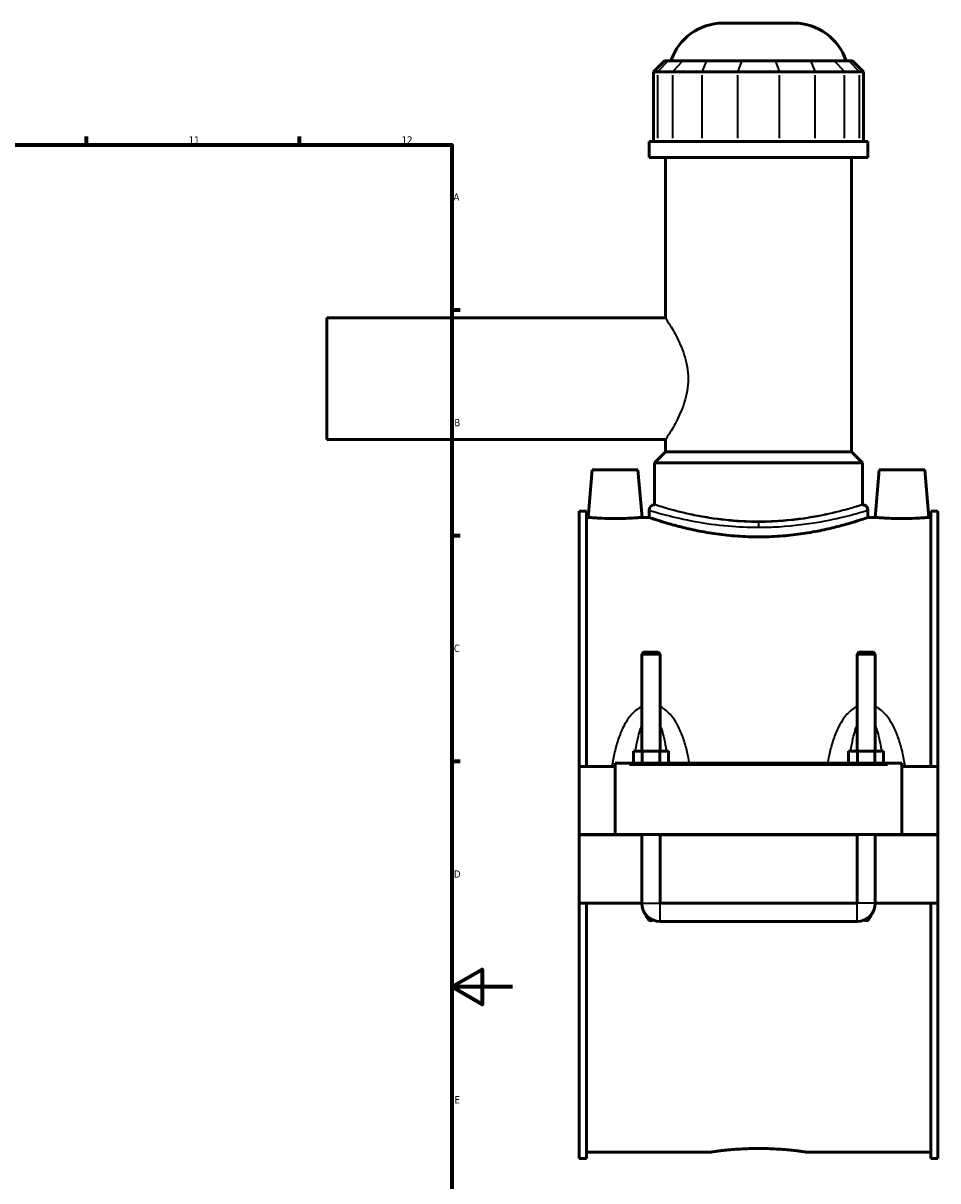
# Model space of a CAD drawing. Header units: millimetres. Extents: x -260 to 981, y -122 to 1184.
# Tile 7 of 8: x 680 to 981, y 233 to 614. Entities that reach past the tile are written whole.
import ezdxf

# ---------------------------------------------------------------- set-up
doc = ezdxf.new("R2010")
doc.units = ezdxf.units.MM
for name, color, linetype, lineweight in [('Border (ANSI)', 7, 'Continuous', 70), ('Visible (ANSI)', 7, 'Continuous', 50), ('Visible Narrow (ANSI)', 7, 'Continuous', 35)]:
    doc.layers.add(name, color=color, linetype=linetype, lineweight=lineweight)
doc.styles.add('Note Text (ANSI)', font='tahoma.ttf')

# ---------------------------------------------------------------- blocks, each defined once
blk = doc.blocks.new('Borders Default Border')
at = {"layer": 'Border (ANSI)'}
for p, q in [((700.83, 574), (700.83, 576.8)), ((770.92, 574), (770.92, 576.8)), ((821, 519.75), (823.8, 519.75)), ((821, 445.5), (823.8, 445.5)), ((821, 371.25), (823.8, 371.25))]:
    blk.add_line(p, q, dxfattribs=at)
at = {"layer": 'Border (ANSI)', "flags": 128}
for points in [[(20, 20), (20, 574), (821, 574), (821, 20), (20, 20)], [(841, 297), (821, 297), (831, 302.77), (831, 291.23), (821, 297)]]:
    blk.add_lwpolyline(points, dxfattribs=at)
at = {"layer": 'Border (ANSI)', "color": 5, "true_color": 0x0000ff, "char_height": 2.4, "attachment_point": 7, "style": 'Note Text (ANSI)'}
for s, insert in [('11', (734.43, 574.4)), ('12', (804.52, 574.4)), ('A', (821.58, 555.68)), ('B', (821.87, 481.43)), ('C', (821.71, 407.13)), ('D', (821.72, 332.93)), ('E', (821.91, 258.68))]:
    blk.add_mtext(s, dxfattribs=dict(at, insert=insert))

msp = doc.modelspace()

# ---------------------------------------------------------------- linework, layer by layer
at = {"layer": 'Visible (ANSI)'}
for p, q in [((910.25, 614.05), (933.64, 614.05)), ((891.03, 601.66), (887.43, 598.06)), ((888.8, 598.06), (887.43, 598.06)), ((887.43, 598.06), (887.43, 575.11)), ((888.8, 598.06), (893.64, 598.06)), ((891.03, 601.66), (892.13, 601.66)), ((896.96, 601.66), (892.13, 601.66)), ((903.38, 598.06), (893.64, 598.06)), ((896.96, 601.66), (904.76, 601.66)), ((903.38, 598.06), (915.06, 598.06)), ((916.44, 601.66), (904.76, 601.66)), ((928.84, 598.06), (915.06, 598.06)), ((916.44, 601.66), (927.46, 601.66)), ((939.14, 601.66), (927.46, 601.66)), ((928.84, 598.06), (940.52, 598.06)), ((939.14, 601.66), (946.93, 601.66)), ((950.26, 598.06), (940.52, 598.06)), ((951.77, 601.66), (946.93, 601.66)), ((950.26, 598.06), (955.09, 598.06)), ((951.77, 601.66), (952.86, 601.66)), ((952.86, 601.66), (956.46, 598.06)), ((956.46, 598.06), (955.09, 598.06)), ((956.46, 598.06), (956.46, 575.11)), ((957.95, 575.11), (885.95, 575.11)), ((885.95, 569.8), (885.95, 575.11)), ((957.95, 569.8), (957.95, 575.11)), ((957.95, 569.8), (885.95, 569.8)), ((891.35, 517.05), (891.35, 569.8)), ((952.55, 473.05), (952.55, 569.8)), ((779.95, 517.05), (779.95, 477.05)), ((891.35, 517.05), (779.95, 517.05)), ((891.35, 477.05), (779.95, 477.05)), ((891.35, 473.05), (891.35, 477.05)), ((891.35, 473.05), (887.75, 469.45)), ((952.55, 473.05), (891.35, 473.05)), ((952.55, 473.05), (956.15, 469.45)), ((956.15, 469.45), (887.75, 469.45)), ((887.75, 455.62), (887.75, 469.45)), ((956.15, 455.62), (956.15, 469.45)), ((867.25, 467.05), (865.88, 451.45)), ((882.25, 467.05), (867.25, 467.05)), ((882.25, 467.05), (883.61, 451.45)), ((961.65, 467.05), (960.28, 451.45)), ((961.65, 467.05), (976.65, 467.05)), ((976.65, 467.05), (978.01, 451.45)), ((862.95, 453.53), (862.95, 369.55)), ((862.95, 453.53), (865.31, 453.53)), ((865.31, 369.55), (865.31, 453.53)), ((885.95, 453.82), (885.95, 451.45)), ((957.95, 453.82), (957.95, 451.45)), ((978.59, 369.55), (978.59, 453.53)), ((978.59, 453.53), (980.95, 453.53)), ((980.95, 453.53), (980.95, 369.55)), ((865.88, 451.45), (865.31, 451.45)), ((885.95, 451.45), (883.61, 451.45)), ((960.28, 451.45), (957.95, 451.45)), ((978.59, 451.45), (978.01, 451.45)), ((884.15, 407.1), (883.55, 406.5)), ((889.55, 406.5), (883.55, 406.5)), ((883.55, 406.5), (883.55, 374.55)), ((884.15, 407.1), (888.95, 407.1)), ((888.95, 407.1), (889.55, 406.5)), ((889.55, 406.5), (889.55, 374.55)), ((954.95, 407.1), (954.35, 406.5)), ((960.35, 406.5), (954.35, 406.5)), ((954.35, 374.55), (954.35, 406.5)), ((954.95, 407.1), (959.75, 407.1)), ((959.75, 407.1), (960.35, 406.5)), ((960.35, 374.55), (960.35, 406.5)), ((880.77, 370.55), (880.77, 374.55)), ((880.77, 374.55), (883.66, 374.55)), ((883.66, 370.55), (883.66, 374.55)), ((883.66, 374.55), (889.43, 374.55)), ((889.43, 370.55), (889.43, 374.55)), ((889.43, 374.55), (892.32, 374.55)), ((892.32, 370.55), (892.32, 374.55)), ((951.57, 370.55), (951.57, 374.55)), ((951.57, 374.55), (954.46, 374.55)), ((954.46, 370.55), (954.46, 374.55)), ((954.46, 374.55), (960.23, 374.55)), ((960.23, 370.55), (960.23, 374.55)), ((960.23, 374.55), (963.12, 374.55)), ((963.12, 370.55), (963.12, 374.55)), ((874.75, 369.55), (862.95, 369.55)), ((862.95, 347.1), (862.95, 369.55)), ((874.75, 370.05), (874.75, 370.55)), ((969.15, 370.55), (874.75, 370.55)), ((874.75, 347.1), (874.75, 370.05)), ((969.15, 370.55), (969.15, 370.05)), ((969.15, 370.05), (969.15, 347.1)), ((980.95, 369.55), (969.15, 369.55)), ((980.95, 369.55), (980.95, 347.1)), ((862.95, 347.1), (874.75, 347.1)), ((862.95, 324.55), (862.95, 347)), ((883.55, 347), (862.95, 347)), ((969.15, 347.1), (874.75, 347.1)), ((883.55, 347.1), (883.55, 347)), ((883.55, 324.55), (883.55, 347)), ((889.55, 347.1), (889.55, 347)), ((954.35, 347), (889.55, 347)), ((889.55, 347), (889.55, 324.55)), ((954.35, 347), (954.35, 347.1)), ((954.35, 324.55), (954.35, 347)), ((960.35, 347), (960.35, 347.1)), ((980.95, 347), (960.35, 347)), ((960.35, 347), (960.35, 324.55)), ((969.15, 347.1), (980.95, 347.1)), ((980.95, 347), (980.95, 324.55)), ((883.55, 324.55), (862.95, 324.55)), ((862.95, 324.55), (862.95, 240.56)), ((865.31, 240.56), (865.31, 324.55)), ((954.35, 324.55), (889.55, 324.55)), ((980.95, 324.55), (960.35, 324.55)), ((978.59, 240.56), (978.59, 324.55)), ((980.95, 324.55), (980.95, 240.56)), ((889.55, 318.55), (954.35, 318.55)), ((862.95, 240.56), (865.31, 240.56)), ((906.27, 242.65), (865.31, 242.65)), ((978.59, 242.65), (937.63, 242.65)), ((978.59, 240.56), (980.95, 240.56))]:
    msp.add_line(p, q, dxfattribs=at)
for centre, radius, start, end in [((910.25, 596.05), 18, 90, 161.8403), ((933.64, 596.05), 18, 18.1597, 90), ((887.75, 453.82), 1.8, 90, 180), ((956.15, 453.82), 1.8, 0, 90), ((889.55, 324.55), 6, 180, 270), ((954.35, 324.55), 6, 270, 0)]:
    msp.add_arc(centre, radius, start, end, dxfattribs=at)
for points, knots in [([(874.75, 451.07), (873.63, 451.07), (872.44, 451.09), (870.26, 451.16), (869.26, 451.21), (867.69, 451.3), (867.01, 451.36), (866.1, 451.43), (865.88, 451.45), (865.88, 451.45)], [2.677815, 2.677815, 2.677815, 2.677815, 3.012686, 3.012686, 3.347556, 3.347556, 3.682139, 3.682139, 4.016722, 4.016722, 4.016722, 4.016722]), ([(883.61, 451.45), (883.61, 451.45), (883.39, 451.43), (882.49, 451.36), (881.81, 451.3), (880.24, 451.21), (879.24, 451.16), (877.05, 451.09), (875.86, 451.07), (874.75, 451.07)], [6.694537, 6.694537, 6.694537, 6.694537, 7.029121, 7.029121, 7.363704, 7.363704, 7.698574, 7.698574, 8.033445, 8.033445, 8.033445, 8.033445]), ([(921.95, 445.04), (919.67, 445.04), (917.31, 445.12), (912.65, 445.46), (910.33, 445.7), (905.91, 446.32), (903.79, 446.69), (899.87, 447.48), (898.08, 447.9), (894.9, 448.69), (893.41, 449.11), (890.78, 449.87), (889.63, 450.23), (887.79, 450.82), (887.09, 451.06), (886.17, 451.37), (885.95, 451.45), (885.95, 451.45)], [0, 0, 0, 0, 0.684338, 0.684338, 1.368676, 1.368676, 2.053014, 2.053014, 2.737353, 2.737353, 3.421324, 3.421324, 4.105296, 4.105296, 4.789268, 4.789268, 5.47324, 5.47324, 5.47324, 5.47324]), ([(957.95, 451.45), (957.95, 451.45), (957.73, 451.37), (956.81, 451.06), (956.11, 450.82), (954.26, 450.23), (953.12, 449.87), (950.48, 449.11), (948.99, 448.69), (945.82, 447.9), (944.02, 447.48), (940.11, 446.69), (937.99, 446.32), (933.56, 445.7), (931.25, 445.46), (926.58, 445.12), (924.23, 445.04), (921.95, 445.04)], [16.419719, 16.419719, 16.419719, 16.419719, 17.103691, 17.103691, 17.787663, 17.787663, 18.471634, 18.471634, 19.155606, 19.155606, 19.839944, 19.839944, 20.524282, 20.524282, 21.208621, 21.208621, 21.892959, 21.892959, 21.892959, 21.892959]), ([(969.15, 451.07), (968.03, 451.07), (966.84, 451.09), (964.66, 451.16), (963.66, 451.21), (962.09, 451.3), (961.41, 451.36), (960.5, 451.43), (960.28, 451.45), (960.28, 451.45)], [0, 0, 0, 0, 0.334871, 0.334871, 0.669741, 0.669741, 1.004324, 1.004324, 1.338907, 1.338907, 1.338907, 1.338907]), ([(978.01, 451.45), (978.01, 451.45), (977.79, 451.43), (976.89, 451.36), (976.21, 451.3), (974.64, 451.21), (973.64, 451.16), (971.45, 451.09), (970.26, 451.07), (969.15, 451.07)], [4.016722, 4.016722, 4.016722, 4.016722, 4.351306, 4.351306, 4.685889, 4.685889, 5.020759, 5.020759, 5.35563, 5.35563, 5.35563, 5.35563]), ([(887.19, 319.03), (887.15, 318.99), (887.1, 318.96), (886.98, 318.88), (886.89, 318.84), (886.72, 318.79), (886.64, 318.78), (886.46, 318.78), (886.37, 318.79), (886.2, 318.84), (886.12, 318.88), (885.89, 319.03), (885.75, 319.16), (885.29, 319.69), (885.05, 320.2), (884.83, 320.78), (884.81, 320.84), (884.79, 320.9)], [1.5355109, 1.5355109, 1.5355109, 1.5355109, 1.5516979, 1.5516979, 1.5781609, 1.5781609, 1.604624, 1.604624, 1.6310871, 1.6310871, 1.6575502, 1.6575502, 1.7104764, 1.7104764, 1.8727299, 1.8727299, 1.8895897, 1.8895897, 1.8895897, 1.8895897]), ([(959.11, 320.9), (959.09, 320.84), (959.07, 320.78), (958.85, 320.2), (958.61, 319.69), (958.15, 319.16), (958.01, 319.03), (957.78, 318.88), (957.69, 318.84), (957.52, 318.79), (957.44, 318.78), (957.26, 318.78), (957.17, 318.79), (957, 318.84), (956.92, 318.88), (956.79, 318.96), (956.75, 318.99), (956.7, 319.03)], [1.3196584, 1.3196584, 1.3196584, 1.3196584, 1.3365181, 1.3365181, 1.4987717, 1.4987717, 1.5516979, 1.5516979, 1.5781609, 1.5781609, 1.604624, 1.604624, 1.6310871, 1.6310871, 1.6575502, 1.6575502, 1.6737372, 1.6737372, 1.6737372, 1.6737372]), ([(906.27, 242.65), (906.27, 242.65), (906.36, 242.66), (906.76, 242.72), (907.06, 242.76), (907.86, 242.87), (908.36, 242.94), (909.51, 243.09), (910.17, 243.16), (911.56, 243.31), (912.34, 243.39), (914.05, 243.53), (914.98, 243.6), (916.91, 243.71), (917.92, 243.76), (919.94, 243.82), (920.96, 243.83), (921.95, 243.83)], [7.099288, 7.099288, 7.099288, 7.099288, 7.395089, 7.395089, 7.69089, 7.69089, 7.986691, 7.986691, 8.282492, 8.282492, 8.578298, 8.578298, 8.874104, 8.874104, 9.169911, 9.169911, 9.465717, 9.465717, 9.465717, 9.465717]), ([(921.95, 243.83), (922.93, 243.83), (923.95, 243.82), (925.98, 243.76), (926.99, 243.71), (928.92, 243.6), (929.84, 243.53), (931.55, 243.39), (932.34, 243.31), (933.73, 243.16), (934.38, 243.09), (935.53, 242.94), (936.03, 242.87), (936.83, 242.76), (937.14, 242.72), (937.53, 242.66), (937.63, 242.65), (937.63, 242.65)], [0, 0, 0, 0, 0.295806, 0.295806, 0.591612, 0.591612, 0.887419, 0.887419, 1.183225, 1.183225, 1.479026, 1.479026, 1.774827, 1.774827, 2.070628, 2.070628, 2.366429, 2.366429, 2.366429, 2.366429])]:
    msp.add_open_spline(points, degree=3, knots=knots, dxfattribs=at)
at = {"layer": 'Visible Narrow (ANSI)'}
for p, q in [((891.96, 601.48), (888.97, 598.24)), ((896.8, 601.48), (893.81, 598.24)), ((904.69, 601.48), (903.45, 598.24)), ((916.37, 601.48), (915.13, 598.24)), ((927.53, 601.48), (928.77, 598.24)), ((939.21, 601.48), (940.45, 598.24)), ((947.1, 601.48), (950.09, 598.24)), ((951.93, 601.48), (954.93, 598.24)), ((888.8, 576.25), (888.8, 596.91)), ((893.64, 596.91), (893.64, 576.25)), ((903.38, 576.25), (903.38, 596.91)), ((915.06, 596.91), (915.06, 576.25)), ((928.84, 576.25), (928.84, 596.91)), ((940.52, 596.91), (940.52, 576.25)), ((950.26, 576.25), (950.26, 596.91)), ((955.09, 596.91), (955.09, 576.25)), ((921.95, 449.86), (921.95, 448.31)), ((879.47, 370.05), (964.43, 370.05)), ((883.58, 324.55), (889.51, 324.55)), ((889.55, 318.58), (889.55, 324.51)), ((954.35, 318.58), (954.35, 324.51)), ((960.31, 324.55), (954.38, 324.55))]:
    msp.add_line(p, q, dxfattribs=at)
for points, knots in [([(891.35, 517.05), (891.35, 517.05), (891.43, 516.92), (891.77, 516.39), (892.03, 515.99), (892.67, 514.96), (893.06, 514.32), (893.91, 512.87), (894.36, 512.05), (895.27, 510.32), (895.75, 509.34), (896.68, 507.2), (897.13, 506.04), (897.91, 503.59), (898.23, 502.31), (898.67, 499.69), (898.79, 498.36), (898.79, 497.05)], [9.397148, 9.397148, 9.397148, 9.397148, 9.786744, 9.786744, 10.176339, 10.176339, 10.565934, 10.565934, 10.955529, 10.955529, 11.34903, 11.34903, 11.74253, 11.74253, 12.136031, 12.136031, 12.529531, 12.529531, 12.529531, 12.529531]), ([(898.79, 497.05), (898.79, 495.73), (898.67, 494.4), (898.23, 491.78), (897.91, 490.5), (897.13, 488.06), (896.68, 486.9), (895.75, 484.76), (895.27, 483.77), (894.36, 482.04), (893.91, 481.23), (893.06, 479.77), (892.67, 479.13), (892.03, 478.1), (891.77, 477.7), (891.43, 477.17), (891.35, 477.05), (891.35, 477.05)], [0, 0, 0, 0, 0.393501, 0.393501, 0.787001, 0.787001, 1.180502, 1.180502, 1.574002, 1.574002, 1.963597, 1.963597, 2.353192, 2.353192, 2.742788, 2.742788, 3.132383, 3.132383, 3.132383, 3.132383]), ([(885.95, 453.82), (885.95, 453.82), (886.13, 453.77), (887.31, 453.41), (889.13, 452.86), (894.24, 451.54), (897.42, 450.79), (904.41, 449.51), (908.11, 448.98), (915.24, 448.35), (918.59, 448.2), (921.95, 448.2)], [-16.407996, -16.407996, -16.407996, -16.407996, -15.814404, -15.814404, -14.404517, -14.404517, -13.084833, -13.084833, -11.905304, -11.905304, -10.938662, -10.938662, -10.938662, -10.938662]), ([(921.95, 449.9), (918.76, 449.9), (915.58, 450.06), (908.8, 450.7), (905.28, 451.24), (898.65, 452.54), (895.63, 453.3), (890.77, 454.65), (889.04, 455.21), (887.92, 455.57), (887.75, 455.62), (887.75, 455.62)], [10.938662, 10.938662, 10.938662, 10.938662, 11.905304, 11.905304, 13.084833, 13.084833, 14.404517, 14.404517, 15.814404, 15.814404, 16.407996, 16.407996, 16.407996, 16.407996]), ([(956.15, 455.62), (956.15, 455.62), (955.94, 455.56), (955.07, 455.29), (954.4, 455.08), (952.65, 454.57), (951.57, 454.26), (949.06, 453.6), (947.64, 453.24), (944.62, 452.55), (942.91, 452.19), (939.19, 451.51), (937.18, 451.19), (932.97, 450.66), (930.77, 450.45), (926.34, 450.17), (924.11, 450.1), (921.95, 450.1), (919.78, 450.1), (917.55, 450.17), (913.12, 450.45), (910.92, 450.66), (906.72, 451.19), (904.7, 451.51), (900.98, 452.19), (899.27, 452.55), (896.26, 453.24), (894.84, 453.6), (892.33, 454.26), (891.24, 454.57), (889.49, 455.08), (888.83, 455.29), (887.96, 455.56), (887.75, 455.62), (887.75, 455.62)], [15.574424, 15.574424, 15.574424, 15.574424, 16.223239, 16.223239, 16.872055, 16.872055, 17.520871, 17.520871, 18.169687, 18.169687, 18.81874, 18.81874, 19.467792, 19.467792, 20.116845, 20.116845, 20.765898, 20.765898, 20.765898, 21.414951, 21.414951, 22.064004, 22.064004, 22.713057, 22.713057, 23.36211, 23.36211, 24.010926, 24.010926, 24.659741, 24.659741, 25.308557, 25.308557, 25.957373, 25.957373, 25.957373, 25.957373]), ([(956.15, 455.62), (956.14, 455.62), (955.57, 455.43), (953.35, 454.74), (951.7, 454.24), (947.01, 452.98), (943.75, 452.2), (935.94, 450.8), (931.31, 450.23), (925, 449.94), (923.47, 449.9), (921.95, 449.9)], [27.346662, 27.346662, 27.346662, 27.346662, 28.437535, 28.437535, 29.533466, 29.533466, 30.882558, 30.882558, 32.352759, 32.352759, 32.815985, 32.815985, 32.815985, 32.815985]), ([(921.95, 448.2), (923.55, 448.2), (925.16, 448.23), (931.8, 448.52), (936.68, 449.08), (944.9, 450.45), (948.33, 451.23), (953.27, 452.46), (955, 452.95), (957.34, 453.63), (957.94, 453.82), (957.95, 453.82)], [-32.815985, -32.815985, -32.815985, -32.815985, -32.352759, -32.352759, -30.882558, -30.882558, -29.533466, -29.533466, -28.437535, -28.437535, -27.346662, -27.346662, -27.346662, -27.346662]), ([(883.55, 389.21), (883.18, 389.04), (882.82, 388.84), (881.8, 388.18), (881.19, 387.67), (880.11, 386.58), (879.64, 386.01), (878.55, 384.52), (877.99, 383.55), (876.82, 381.24), (876.28, 379.87), (875.34, 377.07), (874.94, 375.64), (874.24, 372.66), (873.95, 371.11), (873.69, 369.55)], [-2.933668, -2.933668, -2.933668, -2.933668, -2.810656, -2.810656, -2.57193, -2.57193, -2.353814, -2.353814, -2.02415, -2.02415, -1.595586, -1.595586, -1.170921, -1.170921, -0.724576, -0.724576, -0.724576, -0.724576]), ([(899.24, 370.55), (899.02, 371.77), (898.78, 372.99), (898.15, 375.64), (897.76, 377.07), (896.82, 379.87), (896.27, 381.24), (895.11, 383.55), (894.54, 384.52), (893.46, 386.01), (892.99, 386.58), (891.91, 387.67), (891.3, 388.18), (890.28, 388.84), (889.92, 389.04), (889.55, 389.21)], [-5.667358, -5.667358, -5.667358, -5.667358, -5.316199, -5.316199, -4.891533, -4.891533, -4.46297, -4.46297, -4.133305, -4.133305, -3.91519, -3.91519, -3.676464, -3.676464, -3.553451, -3.553451, -3.553451, -3.553451]), ([(954.35, 389.21), (953.98, 389.04), (953.62, 388.84), (952.6, 388.18), (951.99, 387.67), (950.91, 386.58), (950.44, 386.01), (949.35, 384.52), (948.79, 383.55), (947.62, 381.24), (947.08, 379.87), (946.14, 377.07), (945.74, 375.64), (945.12, 372.99), (944.88, 371.77), (944.66, 370.55)], [-2.933683, -2.933683, -2.933683, -2.933683, -2.81067, -2.81067, -2.571944, -2.571944, -2.353829, -2.353829, -2.024164, -2.024164, -1.5956, -1.5956, -1.170935, -1.170935, -0.819776, -0.819776, -0.819776, -0.819776]), ([(970.2, 369.55), (969.95, 371.11), (969.65, 372.66), (968.95, 375.64), (968.56, 377.07), (967.62, 379.87), (967.07, 381.24), (965.91, 383.55), (965.34, 384.52), (964.26, 386.01), (963.79, 386.58), (962.71, 387.67), (962.1, 388.18), (961.08, 388.84), (960.72, 389.04), (960.35, 389.21)], [-5.762558, -5.762558, -5.762558, -5.762558, -5.316213, -5.316213, -4.891548, -4.891548, -4.462984, -4.462984, -4.13332, -4.13332, -3.915204, -3.915204, -3.676478, -3.676478, -3.553466, -3.553466, -3.553466, -3.553466]), ([(881.47, 374.55), (881.53, 374.95), (881.6, 375.36), (881.88, 377.04), (882.13, 378.29), (882.66, 380.41), (882.91, 381.29), (883.32, 382.41), (883.43, 382.69), (883.55, 382.97)], [1.462128, 1.462128, 1.462128, 1.462128, 1.595586, 1.595586, 2.02415, 2.02415, 2.353814, 2.353814, 2.472516, 2.472516, 2.472516, 2.472516]), ([(889.55, 382.97), (889.67, 382.69), (889.78, 382.41), (890.18, 381.29), (890.44, 380.41), (890.97, 378.29), (891.22, 377.04), (891.5, 375.36), (891.56, 374.95), (891.62, 374.55)], [4.014604, 4.014604, 4.014604, 4.014604, 4.133305, 4.133305, 4.46297, 4.46297, 4.891533, 4.891533, 5.024991, 5.024991, 5.024991, 5.024991]), ([(952.27, 374.55), (952.33, 374.95), (952.4, 375.36), (952.68, 377.04), (952.93, 378.29), (953.46, 380.41), (953.71, 381.29), (954.12, 382.41), (954.23, 382.69), (954.35, 382.97)], [1.462142, 1.462142, 1.462142, 1.462142, 1.5956, 1.5956, 2.024164, 2.024164, 2.353829, 2.353829, 2.47253, 2.47253, 2.47253, 2.47253]), ([(960.35, 382.97), (960.47, 382.69), (960.58, 382.41), (960.98, 381.29), (961.24, 380.41), (961.77, 378.29), (962.02, 377.04), (962.3, 375.36), (962.36, 374.95), (962.42, 374.55)], [4.014618, 4.014618, 4.014618, 4.014618, 4.13332, 4.13332, 4.462984, 4.462984, 4.891548, 4.891548, 5.025006, 5.025006, 5.025006, 5.025006])]:
    msp.add_open_spline(points, degree=3, knots=knots, dxfattribs=at)

# ---------------------------------------------------------------- block references
msp.add_blockref('Borders Default Border', (0, 0))

doc.saveas('drawing.dxf')
